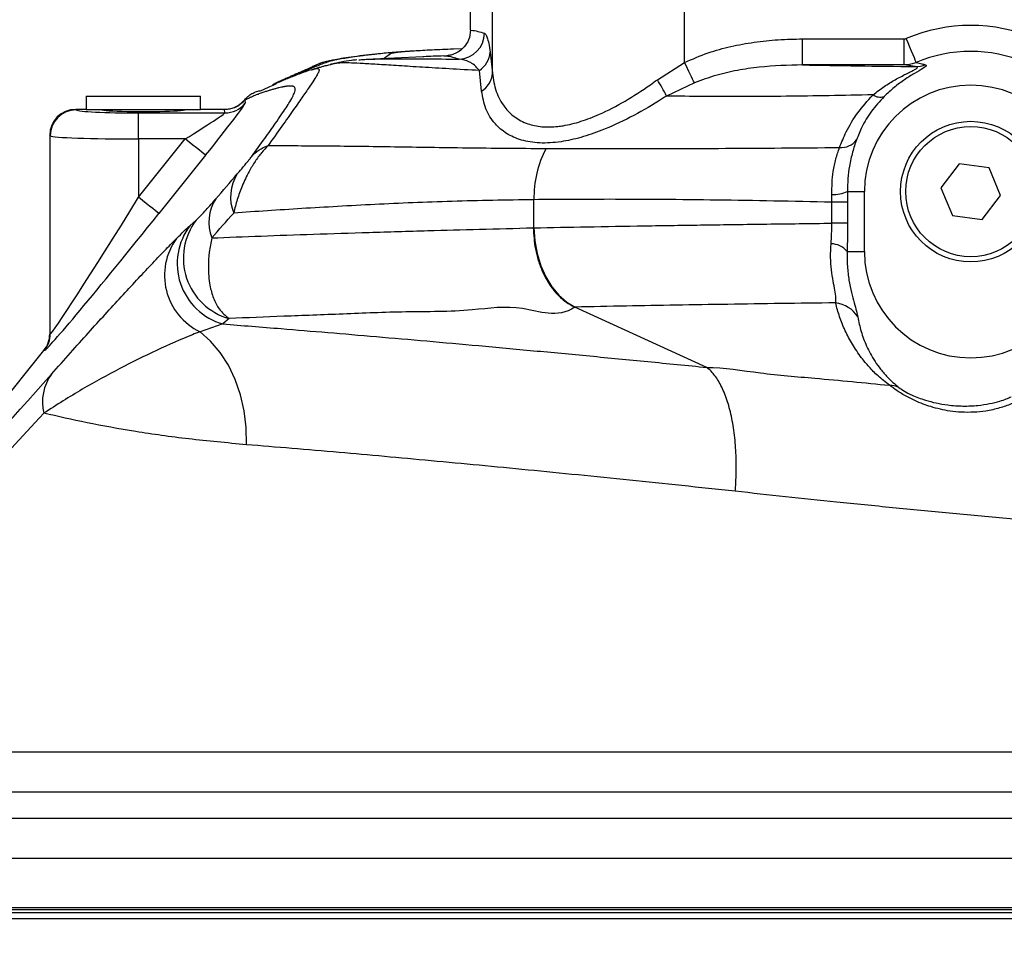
# Model space of a CAD drawing. Extents: x 0 to 8410, y 0 to 5940.
# Tile 78 of 158: x 4009 to 4198, y 1836 to 2016. Entities that reach past the tile are written whole.
import ezdxf

# ---------------------------------------------------------------- set-up
doc = ezdxf.new("R2010")
doc.units = 0
doc.header["$LTSCALE"] = 10
doc.layers.get('0').update_dxf_attribs({"linetype": 'CONTINUOUS'})
doc.styles.add('SLDTEXTSTYLE0', font='TXT', dxfattribs={"width": 0.605})
doc.dimstyles.new('SLDDIMSTYLE1', dxfattribs={"dimtxt": 50, "dimasz": 50, "dimexe": 0, "dimexo": 0.0625, "dimgap": 12.5, "dimtad": 1, "dimdec": 1, "dimrnd": 1e-09, "dimzin": 12, "dimtxsty": 'SLDTEXTSTYLE0', "dimsah": 1, "dimcen": 0.09, "dimazin": 3, "dimtfac": 1, "dimtofl": 0, "dimtmove": 0, "dimatfit": 3, "dimtolj": 1, "dimtzin": 12})
doc.dimstyles.new('SLDDIMSTYLE10', dxfattribs={"dimtxt": 50, "dimasz": 50, "dimexe": 0, "dimexo": 0.0625, "dimgap": -12.5, "dimtad": 0, "dimtih": 1, "dimtoh": 1, "dimdec": 1, "dimlfac": 0.5, "dimrnd": 1e-09, "dimzin": 12, "dimtxsty": 'SLDTEXTSTYLE0', "dimblk1": 'NONE', "dimsah": 1, "dimcen": 0, "dimazin": 3, "dimtfac": 1, "dimtmove": 0, "dimatfit": 3, "dimtolj": 1})
doc.dimstyles.new('SLDDIMSTYLE2', dxfattribs={"dimtxt": 50, "dimasz": 50, "dimexe": 0, "dimexo": 0.0625, "dimgap": 12.5, "dimtad": 1, "dimdec": 0, "dimrnd": 1e-09, "dimzin": 12, "dimtxsty": 'SLDTEXTSTYLE0', "dimsah": 1, "dimcen": 0.09, "dimazin": 3, "dimtfac": 1, "dimtofl": 0, "dimtmove": 0, "dimatfit": 3, "dimtolj": 1, "dimtzin": 12})

# ---------------------------------------------------------------- blocks, each defined once
blk = doc.blocks.new('_D_4')
at = {"color": 7, "linetype": 'CONTINUOUS'}
for p, q in [((3314.5, 2596.74), (3314.5, 1264.41)), ((4261.63, 1476.98), (4261.63, 1264.41)), ((3314.5, 1279.41), (4261.63, 1279.41))]:
    blk.add_line(p, q, dxfattribs=at)
for points in [[(3314.5, 1279.41), (3364.5, 1271.91), (3364.5, 1286.91)], [(4261.63, 1279.41), (4211.63, 1286.91), (4211.63, 1271.91)]]:
    blk.add_solid(points, dxfattribs=at)
at = {"color": 7, "linetype": 'CONTINUOUS', "insert": (3730.78, 1343.86), "char_height": 50, "attachment_point": 1, "style": 'SLDTEXTSTYLE0'}
blk.add_mtext('947', dxfattribs=at)
blk = doc.blocks.new('_D_6')
at = {"color": 7, "linetype": 'CONTINUOUS'}
for p, q in [((4661.63, 2533.02), (3022.36, 2533.02)), ((3037.36, 1533.02), (3037.36, 2533.02)), ((4543.1, 1533.02), (3022.36, 1533.02))]:
    blk.add_line(p, q, dxfattribs=at)
for points in [[(3037.36, 2533.02), (3029.86, 2483.02), (3044.86, 2483.02)], [(3037.36, 1533.02), (3044.86, 1583.02), (3029.86, 1583.02)]]:
    blk.add_solid(points, dxfattribs=at)
at = {"color": 7, "linetype": 'CONTINUOUS', "insert": (2972.9, 1956.63), "char_height": 50, "attachment_point": 1, "rotation": 90, "style": 'SLDTEXTSTYLE0'}
blk.add_mtext('1000', dxfattribs=at)
blk = doc.blocks.new('_D_9')
at = {"color": 7, "linetype": 'CONTINUOUS'}
for p, q in [((6136.63, 4639.08), (2746.63, 4639.08)), ((2761.63, 4639.08), (2761.63, 1533.02)), ((3861.91, 1533.02), (2746.63, 1533.02))]:
    blk.add_line(p, q, dxfattribs=at)
for points in [[(2761.63, 4639.08), (2754.13, 4589.08), (2769.13, 4589.08)], [(2761.63, 1533.02), (2769.13, 1583.02), (2754.13, 1583.02)]]:
    blk.add_solid(points, dxfattribs=at)
at = {"color": 7, "linetype": 'CONTINUOUS', "insert": (2697.18, 3009.66), "char_height": 50, "attachment_point": 1, "rotation": 90, "style": 'SLDTEXTSTYLE0'}
blk.add_mtext('3106', dxfattribs=at)
blk = doc.blocks.new('_D_25')
at = {"color": 7, "linetype": 'CONTINUOUS'}
for p, q in [((2062.62, 5429.6), (2293.31, 4952.44)), ((2293.31, 4952.44), (2402.63, 4726.35)), ((2433.35, 4741.69), (2433.35, 4820.85)), ((2433.35, 4820.85), (2655.21, 4820.85)), ((2655.21, 4820.85), (2655.21, 4741.69)), ((2655.21, 4741.69), (2433.35, 4741.69)), ((2402.63, 4726.35), (2660.94, 4726.35))]:
    blk.add_line(p, q, dxfattribs=at)
blk.add_arc((2177.97, 5191.02), 4417.95, 270.87652, 299.0424, dxfattribs=at)
blk.add_solid([(2293.31, 4952.44), (2308.32, 4904.16), (2321.83, 4910.69)], dxfattribs=at)
at = {"color": 7, "linetype": 'CONTINUOUS', "char_height": 50, "attachment_point": 1, "style": 'SLDTEXTSTYLE0'}
for s, insert in [('%%c', (2450.54, 4806.14)), ('265', (2523.44, 4806.28))]:
    blk.add_mtext(s, dxfattribs=dict(at, insert=insert))
blk = doc.blocks.new('_NONE')

msp = doc.modelspace()

# ---------------------------------------------------------------- linework, layer by layer
at = {"color": 7, "linetype": 'CONTINUOUS'}
for p, q in [((4095.524551, 2014.230509), (4095.524551, 2082.72176)), ((4080.148073, 2009.484013), (4078.937711, 2008.589407)), ((4093.828963, 2010.426303), (4092.211666, 2010.373105)), ((4086.311, 2008.923848), (4075.417372, 2008.429726)), ((4021.634059, 2001.325865), (4021.634059, 1998.825868)), ((4021.634059, 2001.325865), (4032.634052, 2001.325865)), ((4032.634052, 2001.325865), (4043.634059, 2001.325865)), ((4043.634059, 1998.825868), (4043.634059, 2001.325865)), ((4021.634059, 1998.825868), (4019.627201, 1998.825868)), ((4021.634059, 1998.825868), (4032.634052, 1998.825868)), ((4032.634052, 1998.825868), (4043.634059, 1998.825868)), ((4048.235985, 1998.825868), (4043.634059, 1998.825868)), ((4014.63406, 1993.832697), (4014.63406, 1955.647488)), ((4189.42252, 1988.354881), (4185.909646, 1983.773072)), ((4195.146928, 1987.603565), (4189.42252, 1988.354881)), ((4197.358461, 1982.270409), (4195.146928, 1987.603565)), ((4171.196612, 1971.521725), (4171.196612, 1983.021726)), ((4185.909646, 1983.773072), (4188.121179, 1978.439917)), ((4193.845587, 1977.6886), (4197.358461, 1982.270409)), ((4188.121179, 1978.439917), (4193.845587, 1977.6886)), ((3989.275338, 1922.241469), (4013.536038, 1952.522268)), ((3956.134053, 1845.521738), (4567.134055, 1845.521738)), ((3950.930776, 1844.521751), (4572.337331, 1844.521751))]:
    msp.add_line(p, q, dxfattribs=at)
at = {"color": 8, "linetype": 'CONTINUOUS'}
for p, q in [((4099.703061, 2005.741586), (4099.703061, 2082.72176)), ((4136.634054, 2007.824798), (4136.634054, 2082.72176)), ((4159.316832, 2012.350847), (4178.840066, 2012.350817)), ((4178.840066, 2007.352521), (4178.840066, 2012.350817)), ((4099.25017, 2009.805848), (4099.703061, 2005.741586)), ((4131.413715, 2004.512479), (4136.634054, 2007.824798)), ((4097.638594, 2002.332677), (4097.210976, 2006.280621)), ((4180.955859, 2007.034619), (4178.840066, 2007.352521)), ((4138.521509, 2003.916909), (4133.156942, 2001.374145)), ((4052.105399, 2000.661959), (4052.13763, 2000.63612)), ((4052.138211, 2000.636865), (4052.171754, 1999.999573)), ((4019.627201, 1998.825868), (4019.726234, 1998.726835)), ((4031.709792, 1993.137707), (4031.709792, 1998.130848)), ((4031.709792, 1998.130848), (4048.272045, 1998.130848)), ((4048.272045, 1998.130848), (4048.238518, 1998.768111)), ((4014.733093, 1993.733664), (4014.63406, 1993.832697)), ((4014.733093, 1955.665578), (4014.733093, 1993.733664)), ((4031.709792, 1981.922676), (4040.695163, 1993.137707)), ((4031.709792, 1993.137707), (4031.709792, 1981.922676)), ((4040.695163, 1993.137707), (4031.709792, 1993.137707)), ((4044.594871, 1990.013291), (4035.609486, 1978.79826)), ((4167.942437, 1983.021726), (4167.952368, 1980.991592)), ((4167.942437, 1983.021726), (4171.196612, 1983.021726)), ((4107.695284, 1976.068129), (4107.695284, 1981.471886)), ((4164.947497, 1980.991592), (4164.917061, 1982.468595)), ((4167.952368, 1980.991592), (4164.947497, 1980.991592)), ((4164.947497, 1976.948907), (4164.947497, 1980.991592)), ((4167.952368, 1980.991592), (4167.952368, 1976.948907)), ((4041.619616, 1976.51579), (4042.786287, 1977.55294)), ((4167.952368, 1976.948907), (4164.947497, 1976.948907)), ((4167.880388, 1971.521725), (4171.196612, 1971.521725)), ((4140.930364, 1949.255933), (4115.52635, 1960.836341)), ((4049.113007, 1958.631386), (4047.912853, 1957.594176)), ((4047.912853, 1957.594176), (4043.529676, 1956.104537)), ((4014.63406, 1955.647488), (4014.733093, 1955.665578)), ((4013.639646, 1952.541162), (4013.536038, 1952.522268)), ((4140.942918, 1949.24881), (4140.930364, 1949.255933)), ((3986.634048, 1875.390013), (4405.142578, 1875.390013)), ((4408.236848, 1867.662598), (3980.704608, 1867.662598)), ((3962.063493, 1862.667729), (4468.027698, 1862.667729)), ((4485.0062, 1854.940315), (3956.134053, 1854.940315)), ((3964.719834, 1845.107515), (4558.548274, 1845.107515)), ((4575.54421, 1843.32036), (3936.762484, 1843.32036)), ((4573.2089, 1844.483693), (3950.059207, 1844.483693))]:
    msp.add_line(p, q, dxfattribs=at)
at = {"color": 8, "linetype": 'CONTINUOUS', "flags": 128}
for points in [[(4159.316847, 2007.35258), (4159.316847, 2007.470538), (4159.316847, 2007.769902), (4159.31684, 2008.239498), (4159.31684, 2008.861859), (4159.31684, 2009.613921), (4159.31684, 2010.467698), (4159.316832, 2011.391451), (4159.316832, 2012.350847)], [(4181.171769, 2007.84107), (4181.107389, 2007.993807), (4180.978866, 2008.298685), (4180.79062, 2008.745243), (4180.549095, 2009.318222), (4180.262583, 2009.997894), (4179.940896, 2010.761012), (4179.595078, 2011.581411), (4179.23698, 2012.430896)], [(4138.521509, 2003.916909), (4138.363758, 2004.243513), (4138.17619, 2004.631867), (4137.962045, 2005.075266), (4137.725005, 2005.56605), (4137.46916, 2006.095757), (4137.19892, 2006.655266), (4136.918942, 2007.234951), (4136.634054, 2007.824798)], [(4178.840066, 2007.352521), (4168.84006, 2007.352521), (4159.316847, 2007.35258)], [(4044.594871, 1990.013291), (4044.497239, 1990.091522), (4044.259893, 1990.281661), (4043.891566, 1990.576764), (4043.405773, 1990.965982), (4042.820381, 1991.434981), (4042.156907, 1991.966565), (4041.439714, 1992.541154), (4040.695163, 1993.137707)], [(4035.609486, 1978.79826), (4035.511853, 1978.876491), (4035.274523, 1979.06666), (4034.906181, 1979.361762), (4034.420403, 1979.750951), (4033.835011, 1980.21995), (4033.171537, 1980.751534), (4032.454344, 1981.326153), (4031.709792, 1981.922676)], [(4107.695284, 1976.068129), (4107.86085, 1973.559638), (4108.299332, 1971.113195), (4108.999895, 1968.789359), (4109.945195, 1966.645558), (4111.111866, 1964.734872), (4112.471016, 1963.104566), (4113.989042, 1961.794962), (4115.628379, 1960.838457)], [(4052.457901, 1934.405585), (4052.395659, 1937.683244), (4052.005457, 1940.90416), (4051.294031, 1944.012662), (4050.273718, 1946.954896), (4048.962148, 1949.68002), (4047.382029, 1952.140828), (4045.560705, 1954.294761), (4043.529676, 1956.104537)]]:
    msp.add_lwpolyline(points, dxfattribs=at)
at = {"color": 7, "linetype": 'CONTINUOUS'}
for radius in [13.5, 12.5]:
    msp.add_circle((4191.634054, 1983.021738), radius, dxfattribs=at)
at = {"color": 8, "linetype": 'CONTINUOUS'}
for centre, radius, start, end in [((4093.163828, 2013.460207), 5.001881, 271.52367778, 359.96998234), ((4191.634054, 1983.021738), 31.915306, 67.14273059, 112.85726164), ((4094.780672, 2010.038855), 4.475567, 302.88917027, 357.01571755), ((4191.634054, 1983.021738), 26.934332, 67.14273059, 112.85726164), ((4095.396758, 2006.019938), 4.31529, 301.29939448, 356.30164103), ((4180.925756, 2012.85773), 5.823189, 270.29619325, 290.44193756), ((4108.693432, 1989.838893), 27.046725, 25.24523186, 32.85584541), ((4174.271002, 2003.674257), 2.506761, 235.52679217, 286.08037223), ((4019.742293, 1993.717635), 5.009225, 90.18368328, 179.8166587), ((4048.272048, 2003.134217), 5.00337, 269.99997599, 321.20713663), ((4166.653452, 1995.287561), 3.807856, 266.26538285, 322.23874423), ((4128.354485, 1981.789258), 20.661639, 152.5708553, 180.88012398), ((4057.401053, 1982.014912), 8.022675, 146.77428214, 202.75133027), ((4165.107847, 1989.975363), 7.509192, 268.54413338, 292.17783873), ((4053.360427, 1977.101749), 8.160978, 146.32450514, 201.36714434), ((4052.370874, 1970.239201), 12.056329, 142.65372587, 254.32261708), ((4051.195631, 1969.193369), 12.054788, 142.59620926, 254.19754236), ((4048.682227, 1966.930324), 11.989431, 143.75708887, 244.54781298), ((4164.718611, 1968.882134), 4.11877, 39.85661826, 89.15470086), ((4164.961949, 1955.842735), 5.856932, 31.98717821, 83.26698181), ((4009.731305, 1955.662503), 5.001789, 321.38789054, 0.03523043), ((4022.390691, 1942.604964), 9.149524, 144.23879441, 193.60042336), ((4175.857669, 1941.135008), 4.693189, 65.29356867, 87.9964481)]:
    msp.add_arc(centre, radius, start, end, dxfattribs=at)
at = {"color": 7, "linetype": 'CONTINUOUS'}
for centre, start, end in [((4191.634054, 1983.021738), 0, 180), ((4191.634054, 1971.521738), 180, 0)]:
    msp.add_arc(centre, 20.437443, start, end, dxfattribs=at)
for centre, major_axis, ratio, start_param, end_param in [((4093.494787, 2013.373234), (0.405393, 5.072144), 0.3921174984, 4.8776484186, 4.9134648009), ((4019.640916, 1993.818996), (-3.545231, 3.545231), 0.9972646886, 5.4991566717, 7.0672139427), ((4032.634054, 1998.825857), (8.25, 0), 0.0524077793, 3.1415926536, 6.2831853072), ((4009.627192, 1955.645), (-4.925765, -0.898771), 0.998584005, 2.2863496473, 2.9613648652)]:
    msp.add_ellipse(centre, major_axis=major_axis, ratio=ratio, start_param=start_param, end_param=end_param, dxfattribs=at)
at = {"color": 8, "linetype": 'CONTINUOUS'}
for centre, major_axis, ratio, start_param, end_param in [((4031.709791, 1998.759736), (12, 0), 0.0524077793, 3.1939525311, 4.7123889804), ((4040.247702, 1993.137694), (8.023419, 4.995961), 0.025044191, 4.7525878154, 6.2710242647), ((4044.147401, 1990.013291), (8.019772, 9.997614), 0.0272397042, 4.734236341, 6.2526727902), ((4031.709791, 1993.766588), (17, 0), 0.0369937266, 3.1939525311, 4.7123889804), ((4392.274776, 2425.218585), (407.848427, 509.673797), 0.0218184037, 3.6742148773, 3.69295443), ((4031.709791, 1983.151369), (16.991106, 27.484497), 0.0200056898, 3.1616029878, 4.6800394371), ((4035.609491, 1980.026966), (21.991827, 27.482411), 0.0218184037, 3.1666935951, 4.6851300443), ((4401.634054, 2417.720016), (419.850999, 509.668171), 0.0219486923, 3.6748360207, 3.6935755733), ((4252.274776, 2250.478712), (262.902295, 328.539727), 0.0218184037, 3.1127413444, 3.5600226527), ((4261.634054, 2242.980143), (274.904899, 328.534075), 0.0220118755, 3.1152931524, 3.5609816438)]:
    msp.add_ellipse(centre, major_axis=major_axis, ratio=ratio, start_param=start_param, end_param=end_param, dxfattribs=at)
at = {"color": 7, "linetype": 'CONTINUOUS'}
for points, knots in [([(4095.523255, 2014.050861), (4095.442278, 2013.409723), (4095.292072, 2012.220473), (4094.371157, 2010.822502), (4093.332327, 2009.923534), (4092.305626, 2009.409935), (4091.400179, 2009.170236), (4091.094819, 2009.139175), (4090.924548, 2009.121855)], [0, 0, 0, 0, 0.2139115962, 0.3967855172, 0.5489225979, 0.6871257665, 0.8255384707, 1, 1, 1, 1]), ([(4077.749746, 2009.474655), (4077.587365, 2009.459422), (4076.496818, 2009.357123), (4074.741835, 2009.150616), (4072.520241, 2008.862128), (4070.601225, 2008.566061), (4069.078506, 2008.291881), (4067.777093, 2008.01259), (4067.1583, 2007.846988), (4066.837074, 2007.761021)], [0, 0, 0, 0, 0.0294370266, 0.1976977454, 0.3669282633, 0.5371027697, 0.7091602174, 0.8490205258, 1, 1, 1, 1]), ([(4084.65779, 2010.023196), (4083.506703, 2009.946134), (4081.201624, 2009.791815), (4079.060068, 2009.609514), (4078.124433, 2009.502362), (4078.078451, 2009.497096)], [0, 0, 0, 0, 0.4867744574, 0.9747771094, 1, 1, 1, 1]), ([(4084.65779, 2010.023196), (4084.124637, 2009.986951), (4083.069092, 2009.915192), (4081.879957, 2009.805476), (4080.996674, 2009.697221), (4080.400431, 2009.590167), (4080.232032, 2009.51933), (4080.148073, 2009.484013)], [0, 0, 0, 0, 0.2099708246, 0.4157031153, 0.6160998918, 0.8085981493, 1, 1, 1, 1]), ([(4092.211666, 2010.373105), (4090.793846, 2010.317705), (4088.658289, 2010.234258), (4086.237531, 2010.115792), (4085.184926, 2010.054094), (4084.65779, 2010.023196)], [0, 0, 0, 0, 0.4965100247, 0.7478564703, 1, 1, 1, 1]), ([(4066.84232, 2007.736941), (4066.729258, 2007.699993), (4066.449518, 2007.608573), (4065.923582, 2007.370758), (4065.315451, 2007.095706), (4064.372799, 2006.649451), (4063.487211, 2006.220275), (4062.704972, 2005.823563), (4062.427854, 2005.680006), (4062.261874, 2005.592745), (4062.207031, 2005.563881), (4062.151993, 2005.534777), (4062.096722, 2005.505533), (4062.041231, 2005.476015), (4061.985515, 2005.446304), (4061.895518, 2005.398173), (4061.784695, 2005.338647), (4061.666741, 2005.275034), (4061.595836, 2005.236079), (4061.559981, 2005.216064), (4061.550465, 2005.210088), (4061.547103, 2005.207975)], [0, 0, 0, 0, 0.0760493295, 0.1881640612, 0.3021569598, 0.4230258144, 0.7114254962, 0.783252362, 0.8556251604, 0.8657980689, 0.87601611, 0.8862792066, 0.8965873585, 0.9069406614, 0.9173390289, 0.9277824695, 0.9573481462, 0.9792394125, 0.9934566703, 0.9976875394, 1, 1, 1, 1]), ([(4073.680522, 2008.309712), (4073.324825, 2008.2801), (4072.22323, 2008.188393), (4070.618239, 2007.921217), (4069.256086, 2007.623863), (4068.666455, 2007.46065), (4068.547892, 2007.427831)], [0, 0, 0, 0, 0.17111662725, 0.52994955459, 0.90548224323, 1, 1, 1, 1]), ([(4074.025156, 2008.333226), (4074.387506, 2008.363754), (4075.33549, 2008.443621), (4077.755126, 2008.510565), (4081.480245, 2008.550838), (4086.457659, 2008.538276), (4091.011605, 2008.486218), (4093.296828, 2008.460094)], [0, 0, 0, 0, 0.11946253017, 0.3125394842, 0.5065295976, 0.75237075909, 1, 1, 1, 1]), ([(4090.359153, 2009.083887), (4088.979844, 2009.035667), (4087.509779, 2008.984274), (4086.40177, 2008.927193), (4086.333366, 2008.923669)], [0, 0, 0, 0, 0.93826471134, 1, 1, 1, 1]), ([(4090.359749, 2009.083887), (4090.47746, 2009.08982), (4090.717678, 2009.101927), (4090.854679, 2009.115124), (4090.924548, 2009.121855)], [0, 0, 0, 0, 0.490013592, 1, 1, 1, 1]), ([(4063.786404, 2006.3953), (4063.667593, 2006.34209), (4063.22659, 2006.144588), (4062.517254, 2005.830132), (4061.708062, 2005.473829), (4060.997765, 2005.162822), (4060.327175, 2004.86898), (4059.627961, 2004.561363), (4058.894711, 2004.230451), (4058.157808, 2003.882501), (4057.666987, 2003.622311), (4057.432952, 2003.498246)], [0, 0, 0, 0, 0.0439838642, 0.1632583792, 0.2731429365, 0.3691544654, 0.4768329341, 0.5961842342, 0.7272142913, 0.8699288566, 1, 1, 1, 1]), ([(4064.564275, 2006.29886), (4064.545605, 2006.293358), (4064.199003, 2006.191225), (4063.526595, 2005.956059), (4062.506711, 2005.588485), (4061.503134, 2005.20136), (4060.507646, 2004.799728), (4059.532987, 2004.389272), (4058.666748, 2004.014702), (4058.141606, 2003.775565), (4057.944598, 2003.685852)], [0, 0, 0, 0, 0.0075539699, 0.140237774, 0.2880314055, 0.4509372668, 0.592144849, 0.7430286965, 0.903596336, 1, 1, 1, 1]), ([(4064.7866, 2006.341358), (4065.005191, 2006.428718), (4065.237736, 2006.521656), (4065.364252, 2006.532936), (4065.371843, 2006.533613)], [0, 0, 0, 0, 0.9399952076, 1, 1, 1, 1]), ([(4066.803204, 2006.94855), (4066.540939, 2006.870414), (4066.058959, 2006.726817), (4065.557096, 2006.591222), (4065.328317, 2006.52941)], [0, 0, 0, 0, 0.544140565, 1, 1, 1, 1]), ([(4068.226399, 2007.294019), (4067.938304, 2007.235053), (4067.41448, 2007.127838), (4066.996286, 2006.992518), (4066.808092, 2006.931623)], [0, 0, 0, 0, 0.5499847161, 1, 1, 1, 1]), ([(4052.105518, 2000.662078), (4052.305173, 2000.88228), (4052.719007, 2001.338701), (4053.494326, 2001.869257), (4054.361169, 2002.271664), (4054.981725, 2002.392989), (4055.289226, 2002.453108)], [0, 0, 0, 0, 0.2381346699, 0.4935917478, 0.7490619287, 1, 1, 1, 1]), ([(4055.28942, 2002.452602), (4055.834199, 2002.696977), (4056.75424, 2003.109685), (4057.758449, 2003.543253), (4058.168041, 2003.720095)], [0, 0, 0, 0, 0.592125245, 1, 1, 1, 1]), ([(4048.235985, 1998.825868), (4048.585787, 1998.848551), (4049.494722, 1998.907493), (4050.910522, 1999.465353), (4051.707191, 2000.263175), (4052.105518, 2000.662078)], [0, 0, 0, 0, 0.2382777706, 0.6191466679, 1, 1, 1, 1])]:
    msp.add_open_spline(points, degree=3, knots=knots, dxfattribs=at)
at = {"color": 8, "linetype": 'CONTINUOUS'}
for points, knots in [([(4095.523255, 2014.050861), (4095.523687, 2014.050811), (4095.565833, 2014.045965), (4096.448465, 2013.953843), (4097.328004, 2013.69967), (4098.165708, 2013.457586)], [0, 0, 0, 0, 0.0004924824, 0.048032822, 1, 1, 1, 1]), ([(4098.165708, 2013.457586), (4098.259322, 2013.399455), (4098.447161, 2013.282813), (4098.723666, 2012.637751), (4098.995996, 2011.62018), (4099.164958, 2010.4141), (4099.25017, 2009.805848)], [0, 0, 0, 0, 0.2518139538, 0.5052701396, 0.7504970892, 1, 1, 1, 1]), ([(4136.634054, 2007.824798), (4138.135668, 2008.477279), (4141.020215, 2009.730672), (4145.532183, 2010.948676), (4150.03488, 2011.778103), (4154.645864, 2012.265005), (4157.757127, 2012.322183), (4159.316832, 2012.350847)], [0, 0, 0, 0, 0.21042510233, 0.40421917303, 0.59969146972, 0.7993215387, 1, 1, 1, 1]), ([(4178.840066, 2012.350817), (4178.955672, 2012.360727), (4179.092105, 2012.372423), (4179.217794, 2012.423152), (4179.23698, 2012.430896)], [0, 0, 0, 0, 0.8473512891, 1, 1, 1, 1]), ([(4078.078451, 2009.497096), (4077.201051, 2009.400222), (4075.396539, 2009.200987), (4072.712219, 2008.836866), (4070.191536, 2008.447459), (4068.422968, 2008.050217), (4067.452193, 2007.690731), (4066.091342, 2007.203525), (4064.719743, 2006.6042), (4063.695975, 2006.128934), (4063.356028, 2005.892694), (4063.354598, 2005.8917)], [0, 0, 0, 0, 0.06479459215, 0.13326026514, 0.23984339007, 0.34714495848, 0.45547097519, 0.56381858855, 0.78143033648, 0.99908090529, 1, 1, 1, 1]), ([(4097.210976, 2006.280621), (4095.237154, 2006.387231), (4091.281178, 2006.600902), (4086.14562, 2006.912982), (4081.617148, 2007.199039), (4077.853202, 2007.439673), (4074.802881, 2007.617489), (4072.46158, 2007.733493), (4071.009441, 2007.761938), (4069.602867, 2007.65222), (4068.723524, 2007.423387), (4068.226399, 2007.294019)], [0, 0, 0, 0, 0.1059841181, 0.2124155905, 0.3202493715, 0.4285786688, 0.535276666, 0.6424229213, 0.7506702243, 0.8590445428, 1, 1, 1, 1]), ([(4093.296828, 2008.460094), (4092.479167, 2008.704449), (4091.49642, 2008.998139), (4090.52323, 2009.071554), (4090.359749, 2009.083887)], [0, 0, 0, 0, 0.8320162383, 1, 1, 1, 1]), ([(4097.210976, 2006.280621), (4096.893736, 2006.64115), (4096.255794, 2007.366144), (4094.927622, 2008.189175), (4093.957, 2008.350422), (4093.296828, 2008.460094)], [0, 0, 0, 0, 0.2403486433, 0.4833204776, 1, 1, 1, 1]), ([(4181.171769, 2007.84107), (4181.059, 2007.794244), (4180.321448, 2007.48798), (4179.519445, 2007.414644), (4178.840066, 2007.352521)], [0, 0, 0, 0, 0.1528962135, 1, 1, 1, 1]), ([(4181.171769, 2007.84107), (4181.516785, 2007.752947), (4182.087624, 2007.607144), (4182.712394, 2007.459611), (4182.959551, 2007.401248)], [0, 0, 0, 0, 0.6044017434, 1, 1, 1, 1]), ([(4065.371843, 2006.533613), (4065.736819, 2006.621547), (4066.219877, 2006.737932), (4066.416258, 2006.505165), (4066.392298, 2006.208078), (4066.167914, 2005.687257), (4065.660936, 2004.835528), (4064.741391, 2003.439124), (4063.373066, 2001.439953), (4061.565035, 1998.852609), (4059.338421, 1995.698371), (4057.512754, 1993.141315), (4056.603776, 1991.868188)], [0, 0, 0, 0, 0.25543708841, 0.33807969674, 0.42099977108, 0.50437729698, 0.58906750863, 0.67475913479, 0.75565805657, 0.83706754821, 0.91887790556, 1, 1, 1, 1]), ([(4099.703061, 2005.741586), (4099.889476, 2004.560053), (4100.262053, 2002.198597), (4101.787543, 1999.377081), (4103.884763, 1997.282279), (4106.306162, 1995.985723), (4109.148817, 1995.394952), (4111.53093, 1995.427447), (4114.055018, 1995.77917), (4116.710182, 1996.437269), (4120.721769, 1997.975604), (4125.227732, 2000.3332), (4128.931219, 2002.723127), (4130.963427, 2004.187917), (4131.413715, 2004.512479)], [0, 0, 0, 0, 0.11804579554, 0.23593061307, 0.32678777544, 0.41749950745, 0.49603540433, 0.57454284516, 0.5987285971, 0.67699019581, 0.75532494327, 0.86231024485, 0.96949129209, 1, 1, 1, 1]), ([(4159.316847, 2007.35258), (4156.529833, 2007.285705), (4152.328998, 2007.184905), (4146.770862, 2006.338833), (4142.580738, 2005.411595), (4139.883373, 2004.418374), (4138.521509, 2003.916909)], [0, 0, 0, 0, 0.39398782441, 0.59385334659, 0.79494189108, 1, 1, 1, 1]), ([(4159.316847, 2007.35258), (4162.815331, 2007.295014), (4169.827533, 2007.179629), (4177.241048, 2007.083026), (4180.955859, 2007.034619)], [0, 0, 0, 0, 0.4989137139, 1, 1, 1, 1]), ([(4172.852123, 2001.607706), (4173.56835, 2002.160337), (4174.960886, 2003.2348), (4177.127399, 2004.55156), (4178.864344, 2005.461699), (4180.112632, 2006.072852), (4180.912717, 2006.47316), (4181.313719, 2006.731315), (4181.448309, 2006.956048), (4181.168663, 2007.000666), (4180.955859, 2007.034619)], [0, 0, 0, 0, 0.18375307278, 0.35726506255, 0.53414107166, 0.61925299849, 0.70702521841, 0.8017358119, 0.84912534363, 1, 1, 1, 1]), ([(4182.959551, 2007.401248), (4183.0611, 2007.347712), (4183.263085, 2007.241227), (4182.505448, 2006.702888), (4180.90276, 2005.807543), (4178.943797, 2004.566918), (4176.926796, 2003.099321), (4175.619609, 2001.877245), (4174.965339, 2001.265575)], [0, 0, 0, 0, 0.16078973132, 0.31981946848, 0.50109392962, 0.66708777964, 0.83337166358, 1, 1, 1, 1]), ([(4053.396242, 1989.723732), (4054.279271, 1990.926561), (4056.030684, 1993.312269), (4057.870792, 1995.905085), (4059.181869, 1997.811622), (4060.093847, 1999.191411), (4060.892174, 2000.471355), (4061.465332, 2001.512723), (4061.744448, 2002.221779), (4061.823416, 2002.688679), (4061.782844, 2002.933322), (4061.712657, 2003.058075), (4061.661167, 2003.115117), (4061.606248, 2003.158824), (4061.54078, 2003.196964), (4061.464842, 2003.229497), (4061.37835, 2003.256401), (4061.233311, 2003.288372), (4061.008895, 2003.310423), (4060.683413, 2003.306724), (4060.394505, 2003.281002), (4060.166981, 2003.252141), (4060.01901, 2003.230691), (4059.864591, 2003.205797), (4059.703617, 2003.177463), (4059.536159, 2003.145597), (4059.362225, 2003.110398), (4059.055299, 2003.044265), (4058.609826, 2002.940423), (4058.017907, 2002.788557), (4057.407965, 2002.618286), (4056.780105, 2002.429844), (4056.111881, 2002.215726), (4055.521904, 2002.015402), (4055.029959, 2001.841576), (4054.676476, 2001.712144), (4054.353306, 2001.589109), (4054.025739, 2001.458489), (4053.709009, 2001.324522), (4053.403332, 2001.189446), (4053.156039, 2001.083281), (4052.927233, 2000.992009), (4052.666695, 2000.870444), (4052.372199, 2000.716143), (4052.212536, 2000.662047), (4052.138211, 2000.636865)], [0, 0, 0, 0, 0.03082518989, 0.06113914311, 0.08120740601, 0.10149415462, 0.12212398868, 0.15098471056, 0.17991643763, 0.20781715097, 0.23815400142, 0.24972805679, 0.2579777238, 0.26682035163, 0.27625620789, 0.28628543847, 0.29690836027, 0.30812499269, 0.33660683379, 0.36832337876, 0.40327549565, 0.41577341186, 0.428638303, 0.44187024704, 0.45546917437, 0.46943516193, 0.48376822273, 0.49846834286, 0.54441449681, 0.59068951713, 0.63729366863, 0.68422711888, 0.73149006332, 0.78398464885, 0.81105860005, 0.8356545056, 0.85777240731, 0.87741241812, 0.90150798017, 0.91965750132, 0.93577538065, 0.94945109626, 0.96564830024, 0.98400903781, 1, 1, 1, 1]), ([(4133.156942, 2001.374145), (4132.654083, 2001.052776), (4130.362706, 1999.588398), (4126.20499, 1997.215008), (4121.166814, 1994.881985), (4116.695497, 1993.361151), (4112.636202, 1992.459286), (4108.724341, 1992.240484), (4105.18164, 1992.796665), (4102.328916, 1994.098827), (4099.974917, 1996.117882), (4098.258297, 1998.858436), (4097.845237, 2001.174173), (4097.638594, 2002.332677)], [0, 0, 0, 0, 0.0299354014, 0.1364064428, 0.2427252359, 0.3220941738, 0.4014118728, 0.4938355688, 0.5862859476, 0.6774317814, 0.7686792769, 0.8842761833, 1, 1, 1, 1]), ([(4052.138211, 2000.636865), (4051.88609, 2000.361366), (4051.381849, 1999.81037), (4050.416877, 1999.226818), (4049.357298, 1998.840205), (4048.611445, 1998.792142), (4048.238518, 1998.768111)], [0, 0, 0, 0, 0.2500010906, 0.5000007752, 0.7500000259, 1, 1, 1, 1]), ([(4172.852123, 2001.607706), (4170.019878, 2001.549023), (4164.34758, 2001.431497), (4156.092537, 2001.320503), (4148.044758, 2001.268734), (4140.357598, 2001.27874), (4135.514743, 2001.342905), (4133.156942, 2001.374145)], [0, 0, 0, 0, 0.2004039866, 0.4013603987, 0.6040007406, 0.8072031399, 1, 1, 1, 1]), ([(4166.405426, 1991.487791), (4166.812067, 1992.495741), (4167.714362, 1994.732284), (4169.762241, 1998.198886), (4171.811844, 2000.46005), (4172.852123, 2001.607706)], [0, 0, 0, 0, 0.2877543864, 0.6384989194, 1, 1, 1, 1]), ([(4174.965339, 2001.265575), (4174.122147, 2000.339983), (4172.404948, 1998.454971), (4170.728245, 1995.613879), (4169.992779, 1993.777219), (4169.663826, 1992.955734)], [0, 0, 0, 0, 0.34778704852, 0.70828421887, 1, 1, 1, 1]), ([(4048.238518, 1998.768111), (4048.238518, 1998.768121), (4048.238518, 1998.836883), (4048.237251, 1998.831375), (4048.235985, 1998.825868)], [0, 0, 0, 0, 0.0001444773, 1, 1, 1, 1]), ([(4169.663826, 1992.955734), (4169.40926, 1992.202632), (4168.891929, 1990.672175), (4168.326246, 1988.119927), (4167.981687, 1985.541157), (4167.955632, 1983.868745), (4167.942437, 1983.021726)], [0, 0, 0, 0, 0.27199714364, 0.5527533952, 0.77348501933, 1, 1, 1, 1]), ([(4056.603776, 1991.868188), (4056.178536, 1991.421514), (4055.314886, 1990.514334), (4054.075658, 1988.820389), (4052.782759, 1986.68466), (4051.60938, 1984.196792), (4050.629469, 1981.489047), (4050.211613, 1979.771421), (4050.002607, 1978.912284)], [0, 0, 0, 0, 0.1407100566, 0.2857779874, 0.4385227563, 0.6417974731, 0.8208311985, 1, 1, 1, 1]), ([(4053.396242, 1989.723732), (4053.843145, 1990.178043), (4054.736949, 1991.086665), (4055.981501, 1991.60768), (4056.603776, 1991.868188)], [0, 0, 0, 0, 0.5000006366, 1, 1, 1, 1]), ([(4056.603776, 1991.868188), (4060.390885, 1991.856806), (4067.977848, 1991.834004), (4078.606966, 1991.685297), (4087.659875, 1991.540626), (4094.80453, 1991.44226), (4102.226796, 1991.364347), (4107.419332, 1991.326162), (4110.015603, 1991.30707)], [0, 0, 0, 0, 0.2475987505, 0.4960307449, 0.621728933, 0.7474262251, 0.8737130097, 1, 1, 1, 1]), ([(4110.015603, 1991.30707), (4112.326617, 1991.296669), (4116.952319, 1991.275852), (4124.983644, 1991.27379), (4134.098937, 1991.28806), (4144.450535, 1991.332663), (4155.191284, 1991.39963), (4162.667378, 1991.458404), (4166.405426, 1991.487791)], [0, 0, 0, 0, 0.1371865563, 0.2745911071, 0.45496391, 0.6353371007, 0.8176684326, 1, 1, 1, 1]), ([(4164.917061, 1982.468595), (4164.954537, 1983.970757), (4165.013883, 1986.349496), (4165.700121, 1989.349944), (4166.168102, 1990.768439), (4166.405426, 1991.487791)], [0, 0, 0, 0, 0.4578854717, 0.7250812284, 1, 1, 1, 1]), ([(4050.689938, 1986.410846), (4050.727188, 1986.454196), (4051.070118, 1986.853282), (4051.616548, 1987.497321), (4052.337301, 1988.371781), (4052.799358, 1988.946793), (4053.152395, 1989.397747), (4053.315071, 1989.615219), (4053.396242, 1989.723732)], [0, 0, 0, 0, 0.0485874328, 0.4472989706, 0.647213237, 0.7751093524, 0.8877858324, 1, 1, 1, 1]), ([(4042.786287, 1977.55294), (4043.001135, 1977.75568), (4043.434339, 1978.16447), (4044.353379, 1979.138163), (4045.363196, 1980.244683), (4046.164499, 1981.163283), (4046.568932, 1981.626918)], [0, 0, 0, 0, 0.2785980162, 0.5617457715, 0.7788046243, 1, 1, 1, 1]), ([(4107.695284, 1981.471886), (4102.390924, 1981.383486), (4091.765827, 1981.206412), (4076.928338, 1980.563947), (4062.840622, 1979.766636), (4054.286204, 1979.197351), (4050.002607, 1978.912284)], [0, 0, 0, 0, 0.2481033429, 0.4969728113, 0.7481107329, 1, 1, 1, 1]), ([(4164.947497, 1980.991592), (4161.20467, 1981.06997), (4153.710831, 1981.226899), (4142.844365, 1981.396992), (4132.277721, 1981.505984), (4120.375817, 1981.561011), (4112.436912, 1981.505212), (4107.695284, 1981.471886)], [0, 0, 0, 0, 0.1811035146, 0.3626031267, 0.5453132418, 0.7284316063, 1, 1, 1, 1]), ([(4039.012538, 1974.018593), (4039.503667, 1974.50699), (4040.487309, 1975.48516), (4041.241826, 1976.171924), (4041.619616, 1976.51579)], [0, 0, 0, 0, 0.4992963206, 1, 1, 1, 1]), ([(4045.760395, 1974.128355), (4048.88134, 1974.250679), (4055.123229, 1974.495327), (4065.259055, 1974.850678), (4075.948221, 1975.196408), (4086.648327, 1975.513199), (4097.174043, 1975.803122), (4104.092569, 1975.977791), (4107.553946, 1976.065178)], [0, 0, 0, 0, 0.1751076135, 0.3502152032, 0.5265255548, 0.7028355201, 0.8513269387, 1, 1, 1, 1]), ([(4107.553946, 1976.065268), (4107.566348, 1976.065516), (4107.613442, 1976.066457), (4107.660568, 1976.06742), (4107.695284, 1976.068129)], [0, 0, 0, 0, 0.2633469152, 1, 1, 1, 1]), ([(4107.553946, 1976.065268), (4107.640009, 1974.685144), (4107.773873, 1972.538467), (4108.502893, 1969.736641), (4109.315928, 1967.560979), (4110.426705, 1965.465638), (4111.841101, 1963.559617), (4113.547275, 1961.909375), (4114.855697, 1961.199953), (4115.52638, 1960.836311)], [0, 0, 0, 0, 0.2050932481, 0.3190067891, 0.4403527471, 0.5691275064, 0.7053285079, 0.8489544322, 1, 1, 1, 1]), ([(4107.695284, 1976.068129), (4111.071181, 1976.133583), (4117.922291, 1976.266416), (4128.869646, 1976.453327), (4140.396638, 1976.630929), (4152.396565, 1976.797692), (4160.760077, 1976.898456), (4164.947497, 1976.948907)], [0, 0, 0, 0, 0.1943484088, 0.3944143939, 0.5950113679, 0.7972314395, 1, 1, 1, 1]), ([(4164.779375, 1973.000457), (4164.825869, 1973.635062), (4164.920165, 1974.922115), (4164.938302, 1976.267094), (4164.947497, 1976.948907)], [0, 0, 0, 0, 0.493068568, 1, 1, 1, 1]), ([(4167.952368, 1976.948907), (4167.949336, 1976.039345), (4167.9432, 1974.199283), (4167.901484, 1972.42099), (4167.880388, 1971.521725)], [0, 0, 0, 0, 0.4943099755, 1, 1, 1, 1]), ([(4014.966222, 1947.952022), (4016.199839, 1949.342322), (4018.667347, 1952.123229), (4023.201098, 1957.157187), (4027.43575, 1961.796952), (4031.357948, 1966.027744), (4034.140101, 1968.988672), (4036.745171, 1971.720532), (4038.256782, 1973.252606), (4039.012538, 1974.018593)], [0, 0, 0, 0, 0.1231777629, 0.2463828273, 0.4943734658, 0.6204373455, 0.7464972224, 0.873256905, 1, 1, 1, 1]), ([(4045.760395, 1974.128355), (4045.585808, 1973.207707), (4045.231843, 1971.341152), (4045.052496, 1968.214291), (4045.295085, 1965.188779), (4046.057655, 1962.480448), (4047.21293, 1960.175291), (4048.426779, 1959.18898), (4049.113007, 1958.631386)], [0, 0, 0, 0, 0.127779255, 0.2590642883, 0.4631502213, 0.6225857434, 0.7866352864, 1, 1, 1, 1]), ([(4165.648634, 1961.659272), (4165.685488, 1961.950145), (4165.760545, 1962.542524), (4165.533309, 1963.979669), (4165.186505, 1965.810169), (4164.858174, 1967.950233), (4164.651368, 1970.372002), (4164.736308, 1972.116149), (4164.779375, 1973.000457)], [0, 0, 0, 0, 0.1689019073, 0.3439782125, 0.505911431, 0.6729519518, 0.8341820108, 1, 1, 1, 1]), ([(4167.880388, 1971.521725), (4167.878658, 1970.560096), (4167.875138, 1968.603743), (4168.21468, 1965.950942), (4168.696869, 1963.576107), (4169.233921, 1961.571895), (4169.710128, 1959.963712), (4169.85583, 1959.287642), (4169.929603, 1958.945324)], [0, 0, 0, 0, 0.1521080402, 0.3094509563, 0.4727510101, 0.6408383, 0.8181435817, 1, 1, 1, 1]), ([(4115.526306, 1960.836371), (4115.526291, 1960.836361), (4112.063694, 1958.527957), (4105.469702, 1961.593446), (4094.517156, 1959.873314), (4082.928731, 1960.029269), (4070.860009, 1959.46801), (4059.483773, 1959.083046), (4052.569928, 1958.781939), (4049.113007, 1958.631386)], [0, 0, 0, 0, 0.000000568, 0.1319874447, 0.2641352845, 0.4472284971, 0.6303216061, 0.8151608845, 1, 1, 1, 1]), ([(4115.628379, 1960.838457), (4115.59065, 1960.846225), (4115.552901, 1960.853998), (4115.526395, 1960.836321), (4115.52638, 1960.836311)], [0, 0, 0, 0, 0.9994378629, 1, 1, 1, 1]), ([(4165.648634, 1961.659272), (4162.128185, 1961.613017), (4155.079772, 1961.520407), (4144.875252, 1961.368608), (4134.96304, 1961.20672), (4125.140564, 1961.030898), (4118.869604, 1960.90403), (4115.628379, 1960.838457)], [0, 0, 0, 0, 0.1959627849, 0.3923439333, 0.5900003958, 0.7880865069, 1, 1, 1, 1]), ([(4176.021749, 1945.825328), (4175.259824, 1946.420073), (4173.734181, 1947.610963), (4172.044894, 1949.362124), (4170.368791, 1951.401338), (4168.807643, 1953.722116), (4167.442506, 1956.352533), (4166.367863, 1958.999436), (4165.888464, 1960.772336), (4165.648634, 1961.659272)], [0, 0, 0, 0, 0.1074582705, 0.2151695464, 0.3228447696, 0.4883324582, 0.6538529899, 0.8268315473, 1, 1, 1, 1]), ([(4169.929603, 1958.945324), (4170.115046, 1958.025605), (4170.486168, 1956.185), (4171.548234, 1953.339405), (4172.844212, 1950.9024), (4174.279617, 1948.894663), (4175.670034, 1947.239746), (4177.055013, 1946.053298), (4177.819276, 1945.398589)], [0, 0, 0, 0, 0.2153094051, 0.4308918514, 0.6478446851, 0.7568449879, 0.8658215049, 1, 1, 1, 1]), ([(4047.912853, 1957.594176), (4051.605557, 1957.303091), (4058.120394, 1956.789545), (4068.045406, 1955.969595), (4077.371638, 1955.17844), (4087.048943, 1954.334471), (4097.125502, 1953.4325), (4107.570357, 1952.473427), (4118.401963, 1951.453346), (4129.507524, 1950.383723), (4137.13112, 1949.627115), (4140.942918, 1949.24881)], [0, 0, 0, 0, 0.13838934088, 0.24415274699, 0.34991626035, 0.4564259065, 0.56293582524, 0.67179658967, 0.78065740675, 0.89032869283, 1, 1, 1, 1]), ([(4043.529676, 1956.104537), (4043.03807, 1955.912875), (4040.338364, 1954.860345), (4035.197187, 1952.593407), (4028.087859, 1949.072077), (4020.919246, 1945.192825), (4015.972596, 1942.033905), (4013.497727, 1940.45346)], [0, 0, 0, 0, 0.0525941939, 0.2888261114, 0.5253226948, 0.7625132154, 1, 1, 1, 1]), ([(4140.930364, 1949.255933), (4140.930381, 1949.255933), (4144.181533, 1949.255934), (4151.258054, 1948.04408), (4162.83415, 1947.111265), (4171.210112, 1946.294516), (4176.021749, 1945.825328)], [0, 0, 0, 0, 0.0000015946, 0.2982081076, 0.5968501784, 1, 1, 1, 1]), ([(4146.375718, 1925.457289), (4146.391711, 1925.659976), (4146.56123, 1927.808326), (4146.635095, 1931.339479), (4146.331569, 1935.823822), (4145.768162, 1939.483008), (4144.919182, 1942.778092), (4143.820096, 1945.54115), (4142.495422, 1947.805323), (4141.465326, 1948.763086), (4140.942918, 1949.24881)], [0, 0, 0, 0, 0.0192352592, 0.2038810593, 0.334671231, 0.4692537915, 0.6000436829, 0.7346267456, 0.8654171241, 1, 1, 1, 1]), ([(4201.797018, 1943.560531), (4201.485526, 1943.349641), (4200.862328, 1942.927716), (4199.306162, 1942.168896), (4197.216441, 1941.422092), (4194.754307, 1940.866606), (4192.254484, 1940.609549), (4189.939674, 1940.607113), (4187.154521, 1940.88303), (4184.660566, 1941.451232), (4182.408393, 1942.227779), (4180.852918, 1942.882413), (4179.095606, 1943.762015), (4177.300304, 1944.852708), (4176.45872, 1945.492917), (4176.021749, 1945.825328)], [0, 0, 0, 0, 0.0783946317, 0.1568429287, 0.2543799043, 0.3519467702, 0.4277905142, 0.5036086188, 0.5695998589, 0.6821047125, 0.7268650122, 0.7805534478, 0.834194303, 0.9139097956, 1, 1, 1, 1]), ([(4177.819276, 1945.398589), (4178.131227, 1945.176702), (4178.734942, 1944.747286), (4180.527182, 1943.820618), (4182.692706, 1942.996201), (4185.036715, 1942.381365), (4187.483307, 1941.963583), (4190.204631, 1941.780079), (4192.914562, 1941.906239), (4195.300966, 1942.266068), (4197.109537, 1942.72044), (4198.505252, 1943.198073), (4199.085303, 1943.471333), (4199.379025, 1943.609704)], [0, 0, 0, 0, 0.0769427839, 0.148906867, 0.2505376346, 0.3294334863, 0.4111612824, 0.5242100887, 0.6411981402, 0.7410160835, 0.8435704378, 0.9207884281, 1, 1, 1, 1]), ([(4052.457901, 1934.405585), (4048.696588, 1934.752738), (4041.157039, 1935.448607), (4030.98706, 1936.90764), (4021.595567, 1938.580633), (4016.200941, 1939.828274), (4013.497727, 1940.45346)], [0, 0, 0, 0, 0.2472208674, 0.4955540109, 0.7472251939, 1, 1, 1, 1]), ([(4146.375718, 1925.457289), (4142.940456, 1925.823545), (4136.069941, 1926.556056), (4126.010415, 1927.598137), (4116.150618, 1928.5977), (4106.514527, 1929.550625), (4097.083961, 1930.46025), (4087.867034, 1931.325895), (4078.89201, 1932.145842), (4069.946221, 1932.938822), (4061.058323, 1933.702354), (4055.326872, 1934.170998), (4052.457901, 1934.405585)], [0, 0, 0, 0, 0.0962815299, 0.1925627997, 0.2893672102, 0.3861716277, 0.4833482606, 0.582073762, 0.6813465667, 0.7808037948, 0.8902777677, 1, 1, 1, 1]), ([(4300.153176, 1913.01473), (4296.403366, 1913.207043), (4288.897266, 1913.592001), (4277.55512, 1914.246199), (4266.160613, 1914.954124), (4254.76638, 1915.717173), (4243.406912, 1916.529201), (4232.087978, 1917.387885), (4220.790613, 1918.293833), (4209.572463, 1919.241167), (4198.46502, 1920.224726), (4187.474145, 1921.242622), (4176.580616, 1922.295824), (4166.088028, 1923.353319), (4155.998062, 1924.406607), (4149.584727, 1925.106891), (4146.375718, 1925.457289)], [0, 0, 0, 0, 0.0718407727, 0.1438056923, 0.2161467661, 0.2886139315, 0.3604688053, 0.4324466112, 0.5047968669, 0.5772720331, 0.6491399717, 0.721129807, 0.7934888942, 0.8659718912, 0.9329370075, 1, 1, 1, 1])]:
    msp.add_open_spline(points, degree=3, knots=knots, dxfattribs=at)

# ---------------------------------------------------------------- dimensions: what is measured, and where the dimension line sits
at = {"color": 7, "linetype": 'CONTINUOUS'}
dim = msp.add_diameter_dim_2p(p1=(2062.617807, 5429.602355), p2=(2293.312801, 4952.444289), dimstyle='SLDDIMSTYLE10', dxfattribs=at)
dim.commit()
dim.dimension.update_dxf_attribs({"geometry": '_D_25', "text_midpoint": (2544.283743, 4781.269917), "dimtype": 163})
for base, p1, p2, dimstyle, picture, middle in [((2761.634054, 1533.021738), (6156.634054, 4639.083327), (3881.910645, 1533.021738), 'SLDDIMSTYLE2', '_D_9', (2761.634054, 3086.052532)), ((3037.357622, 2533.021738), (4563.097417, 1533.021738), (4681.634054, 2533.021738), 'SLDDIMSTYLE1', '_D_6', (3037.357622, 2033.021738))]:
    dim = msp.add_linear_dim(base=base, p1=p1, p2=p2, angle=90, dimstyle=dimstyle, dxfattribs=at)
    dim.commit()
    dim.dimension.update_dxf_attribs({"geometry": picture, "text_midpoint": middle, "dimtype": 160})
dim = msp.add_linear_dim(base=(4261.634054, 1279.409603), p1=(3314.499411, 2616.736164), p2=(4261.634054, 1496.984796), dimstyle='SLDDIMSTYLE2', dxfattribs=at)
dim.commit()
dim.dimension.update_dxf_attribs({"geometry": '_D_4', "text_midpoint": (3788.066732, 1279.409603), "dimtype": 160})

doc.saveas('drawing.dxf')
